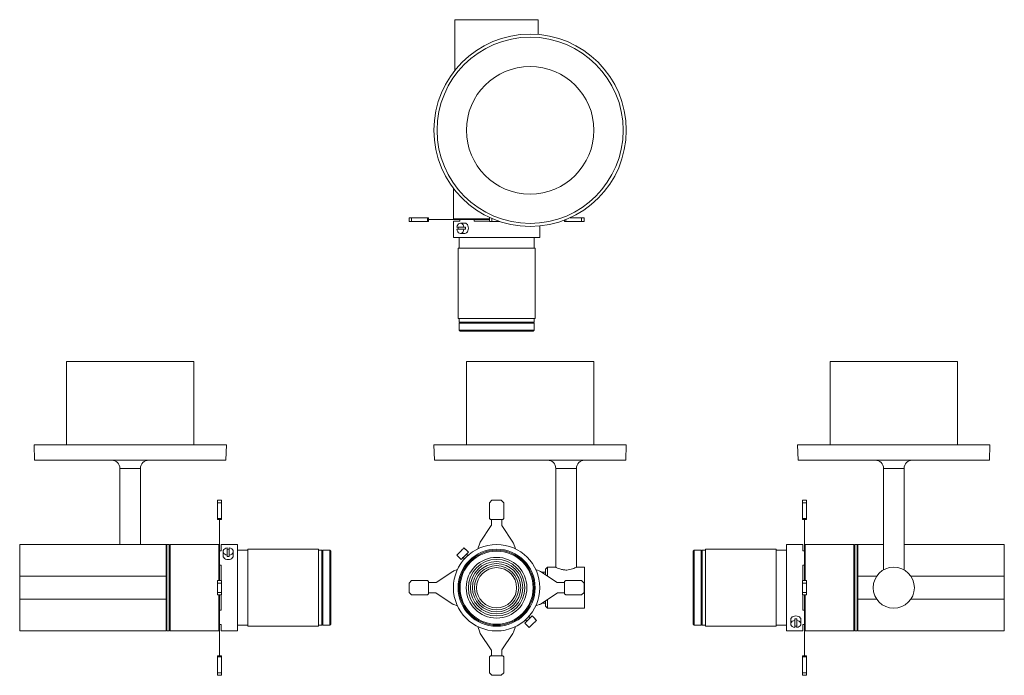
# Model space of a CAD drawing. Header units: millimetres. Extents: x -186 to 772, y 37 to 675.
import ezdxf

# ---------------------------------------------------------------- set-up
doc = ezdxf.new("R2010")
doc.units = ezdxf.units.MM

msp = doc.modelspace()

# ---------------------------------------------------------------- linework, layer by layer
at = {"color": 7, "linetype": 'Continuous', "lineweight": 15}
for p, q in [((237.87, 625.43), (237.87, 674.6)), ((318.87, 674.6), (237.87, 674.6)), ((318.87, 660.29), (318.87, 674.6)), ((236.37, 510.69), (236.37, 480.9)), ((193.21, 478.3), (193.21, 482.1)), ((195.71, 482.1), (193.21, 482.1)), ((195.71, 478.3), (195.71, 482.1)), ((211.21, 482.1), (195.71, 482.1)), ((211.21, 478.3), (211.21, 482.1)), ((212.21, 482.1), (211.21, 482.1)), ((212.21, 478.3), (212.21, 482.1)), ((218.98, 480.4), (212.21, 480.4)), ((218.98, 480.2), (212.21, 480.2)), ((218.98, 480.2), (218.98, 480.4)), ((219.53, 480.4), (218.98, 480.4)), ((219.53, 480.2), (218.98, 480.2)), ((219.53, 480.2), (219.53, 480.4)), ((235.72, 480.4), (219.53, 480.4)), ((235.72, 480.2), (219.53, 480.2)), ((235.72, 480.2), (235.72, 480.4)), ((236.91, 480.4), (235.72, 480.4)), ((236.91, 480.2), (235.72, 480.2)), ((236.37, 480.9), (236.87, 480.4)), ((236.37, 480.9), (271.37, 480.9)), ((236.91, 480.2), (236.91, 480.4)), ((240.87, 480.4), (236.91, 480.4)), ((242.48, 480.2), (236.91, 480.2)), ((240.87, 480.4), (242.48, 480.4)), ((242.48, 480.4), (242.48, 478.6)), ((242.48, 480.4), (256.57, 480.4)), ((256.57, 478.6), (256.57, 480.4)), ((256.57, 480.4), (259.94, 480.4)), ((256.78, 480.2), (256.57, 480.2)), ((256.78, 480.2), (256.78, 480.4)), ((257.28, 480.2), (256.78, 480.2)), ((257.28, 480.2), (257.28, 480.4)), ((257.78, 480.2), (257.28, 480.2)), ((257.78, 480.2), (257.78, 480.4)), ((258.28, 480.2), (257.78, 480.2)), ((258.28, 480.2), (258.28, 480.4)), ((261.92, 480.2), (258.28, 480.2)), ((261.92, 480.4), (259.94, 480.4)), ((261.92, 480.2), (261.92, 480.4)), ((262.5, 480.4), (261.92, 480.4)), ((262.5, 480.2), (261.92, 480.2)), ((262.5, 480.2), (262.5, 480.4)), ((271.37, 480.4), (262.5, 480.4)), ((271.37, 480.2), (262.5, 480.2)), ((271.37, 478.3), (271.37, 482.1)), ((271.97, 482.1), (271.37, 482.1)), ((273.87, 478.3), (273.87, 481.25)), ((344.54, 478.3), (344.54, 479.8)), ((345.54, 478.3), (345.54, 480.19)), ((361.04, 482.1), (349.98, 482.1)), ((361.04, 478.3), (361.04, 482.1)), ((363.54, 482.1), (361.04, 482.1)), ((363.54, 478.3), (363.54, 482.1)), ((195.71, 478.3), (193.21, 478.3)), ((211.21, 478.3), (195.71, 478.3)), ((212.21, 478.3), (211.21, 478.3)), ((236.37, 478.6), (236.37, 462.8)), ((242.48, 478.6), (236.37, 478.6)), ((246.63, 472.8), (239.7, 472.8)), ((239.7, 470.8), (246.63, 470.8)), ((247.4, 476.8), (243.16, 476.8)), ((246.63, 472.8), (248.04, 472.8)), ((248.04, 470.8), (246.63, 470.8)), ((271.37, 478.6), (256.57, 478.6)), ((273.87, 478.3), (271.37, 478.3)), ((281.63, 478.3), (273.87, 478.3)), ((320.37, 462.8), (320.37, 474.05)), ((345.54, 478.3), (344.54, 478.3)), ((361.04, 478.3), (345.54, 478.3)), ((363.54, 478.3), (361.04, 478.3)), ((320.37, 462.8), (236.37, 462.8)), ((241.87, 462.8), (241.87, 452.6)), ((243.16, 466.8), (247.4, 466.8)), ((314.87, 452.6), (314.87, 462.8)), ((240.87, 452.6), (240.87, 384.1)), ((315.87, 452.6), (240.87, 452.6)), ((315.87, 384.1), (315.87, 452.6)), ((315.87, 384.1), (240.87, 384.1)), ((241.87, 384.1), (241.87, 380.6)), ((314.87, 380.6), (314.87, 384.1)), ((241.87, 380.6), (242.37, 380.1)), ((241.87, 380.6), (314.87, 380.6)), ((242.37, 380.1), (241.87, 379.6)), ((241.87, 379.6), (241.87, 372.9)), ((241.87, 379.6), (314.87, 379.6)), ((242.37, 380.1), (314.37, 380.1)), ((314.37, 380.1), (314.87, 380.6)), ((314.87, 379.6), (314.37, 380.1)), ((314.87, 372.9), (314.87, 379.6)), ((241.87, 372.9), (242.87, 371.9)), ((241.87, 372.9), (278.37, 372.9)), ((278.37, 371.9), (242.87, 371.9)), ((278.37, 372.9), (314.87, 372.9)), ((313.87, 371.9), (278.37, 371.9)), ((313.87, 371.9), (314.87, 372.9)), ((-140.02, 342.36), (-140.02, 261.36)), ((-140.02, 342.36), (-16.02, 342.36)), ((-16.02, 261.36), (-16.02, 342.36)), ((248.97, 342.36), (248.97, 261.36)), ((248.97, 342.36), (310.97, 342.36)), ((310.97, 342.36), (372.97, 342.36)), ((372.97, 261.36), (372.97, 342.36)), ((602.69, 342.36), (602.69, 261.36)), ((602.69, 342.36), (726.69, 342.36)), ((726.69, 261.36), (726.69, 342.36)), ((-171.54, 261.36), (-171.02, 246.36)), ((-171.54, 261.36), (15.51, 261.36)), ((14.98, 246.36), (15.51, 261.36)), ((217.45, 261.36), (217.97, 246.36)), ((217.45, 261.36), (310.97, 261.36)), ((310.97, 261.36), (404.5, 261.36)), ((403.97, 246.36), (404.5, 261.36)), ((571.17, 261.36), (571.69, 246.36)), ((571.17, 261.36), (758.22, 261.36)), ((757.69, 246.36), (758.22, 261.36)), ((-171.02, 246.36), (14.98, 246.36)), ((217.97, 246.36), (310.97, 246.36)), ((310.97, 246.36), (403.97, 246.36)), ((571.69, 246.36), (757.69, 246.36)), ((-88.02, 238.36), (-88.02, 164.36)), ((-68.02, 164.36), (-68.02, 238.36)), ((335.97, 238.36), (335.97, 142.26)), ((355.97, 142.26), (355.97, 238.36)), ((654.69, 238.36), (654.69, 139.69)), ((674.69, 139.69), (674.69, 238.36)), ((10.78, 207.53), (6.98, 207.53)), ((6.98, 207.53), (6.98, 205.03)), ((10.78, 205.03), (6.98, 205.03)), ((6.98, 205.03), (6.98, 189.53)), ((10.78, 207.53), (10.78, 205.03)), ((10.78, 205.03), (10.78, 189.53)), ((273.87, 207.53), (271.37, 205.03)), ((271.37, 205.03), (271.37, 189.53)), ((282.87, 207.53), (273.87, 207.53)), ((285.37, 205.03), (282.87, 207.53)), ((285.37, 189.53), (285.37, 205.03)), ((575.89, 207.53), (579.69, 207.53)), ((575.89, 205.03), (575.89, 207.53)), ((575.89, 189.53), (575.89, 205.03)), ((575.89, 205.03), (579.69, 205.03)), ((579.69, 205.03), (579.69, 207.53)), ((579.69, 189.53), (579.69, 205.03)), ((10.78, 189.53), (6.98, 189.53)), ((6.98, 189.53), (6.98, 188.53)), ((10.78, 188.53), (6.98, 188.53)), ((8.68, 188.53), (8.68, 183.48)), ((8.88, 183.48), (8.68, 183.48)), ((8.68, 183.48), (8.68, 182.92)), ((8.88, 182.92), (8.68, 182.92)), ((8.68, 182.92), (8.68, 166.73)), ((8.88, 188.53), (8.88, 183.48)), ((8.88, 183.48), (8.88, 182.92)), ((8.88, 182.92), (8.88, 166.73)), ((10.78, 189.53), (10.78, 188.53)), ((273.21, 182.92), (262.5, 166.73)), ((271.37, 189.53), (272.37, 188.53)), ((272.37, 188.53), (284.37, 188.53)), ((273.37, 188.53), (273.37, 183.48)), ((283.37, 183.48), (283.37, 188.53)), ((294.25, 166.73), (283.54, 182.92)), ((284.37, 188.53), (285.37, 189.53)), ((575.89, 189.53), (579.69, 189.53)), ((575.89, 188.53), (575.89, 189.53)), ((575.89, 188.53), (579.69, 188.53)), ((577.79, 183.48), (577.79, 188.53)), ((577.79, 183.48), (577.99, 183.48)), ((577.79, 182.92), (577.79, 183.48)), ((577.79, 182.92), (577.99, 182.92)), ((577.79, 166.73), (577.79, 182.92)), ((577.99, 183.48), (577.99, 188.53)), ((577.99, 182.92), (577.99, 183.48)), ((577.99, 166.73), (577.99, 182.92)), ((579.69, 188.53), (579.69, 189.53)), ((-43.02, 164.36), (-185.52, 164.36)), ((-185.52, 164.36), (-185.52, 133.49)), ((-42.52, 164.36), (-43.02, 163.86)), ((-43.02, 133.49), (-43.02, 164.36)), ((-40.02, 164.36), (-42.52, 164.36)), ((-42.52, 80.36), (-42.52, 164.36)), ((-39.52, 163.86), (-40.02, 164.36)), ((-40.02, 80.36), (-40.02, 164.36)), ((-39.02, 164.36), (-39.52, 163.86)), ((-39.52, 80.86), (-39.52, 163.86)), ((8.18, 164.36), (-39.02, 164.36)), ((-39.02, 80.36), (-39.02, 164.36)), ((8.68, 163.86), (8.18, 164.36)), ((8.18, 129.36), (8.18, 164.36)), ((8.88, 166.73), (8.68, 166.73)), ((8.68, 166.73), (8.68, 165.54)), ((8.68, 165.54), (8.68, 159.55)), ((8.88, 165.54), (8.68, 165.54)), ((8.88, 166.73), (8.88, 165.54)), ((8.88, 165.54), (8.88, 158.26)), ((26.28, 164.36), (10.48, 164.36)), ((10.48, 164.36), (10.48, 158.26)), ((26.28, 164.36), (26.28, 80.36)), ((261.92, 165.54), (260.16, 160.21)), ((296.59, 160.21), (294.83, 165.54)), ((576.19, 164.36), (560.39, 164.36)), ((560.39, 80.36), (560.39, 164.36)), ((576.19, 158.26), (576.19, 164.36)), ((577.79, 166.73), (577.99, 166.73)), ((577.79, 165.54), (577.79, 166.73)), ((577.79, 165.54), (577.99, 165.54)), ((577.79, 158.26), (577.79, 165.54)), ((577.99, 165.54), (577.99, 166.73)), ((577.99, 159.55), (577.99, 165.54)), ((578.49, 164.36), (577.99, 163.86)), ((625.69, 164.36), (578.49, 164.36)), ((578.49, 164.36), (578.49, 129.36)), ((626.19, 163.86), (625.69, 164.36)), ((625.69, 164.36), (625.69, 80.36)), ((626.69, 164.36), (626.19, 163.86)), ((626.19, 163.86), (626.19, 80.86)), ((629.19, 164.36), (626.69, 164.36)), ((626.69, 164.36), (626.69, 80.36)), ((629.69, 163.86), (629.19, 164.36)), ((629.19, 164.36), (629.19, 80.36)), ((654.69, 164.36), (629.69, 164.36)), ((629.69, 164.36), (629.69, 133.49)), ((772.19, 164.36), (674.69, 164.36)), ((772.19, 133.49), (772.19, 164.36)), ((8.68, 158.26), (8.68, 159.55)), ((8.68, 144.16), (8.68, 158.26)), ((10.48, 158.26), (8.68, 158.26)), ((12.28, 157.58), (12.28, 153.34)), ((16.28, 161.04), (16.28, 154.11)), ((16.28, 152.7), (16.28, 154.11)), ((18.28, 154.11), (18.28, 161.04)), ((18.28, 154.11), (18.28, 152.7)), ((22.28, 153.34), (22.28, 157.58)), ((36.48, 158.86), (26.28, 158.86)), ((104.98, 159.86), (36.48, 159.86)), ((36.48, 159.86), (36.48, 84.86)), ((104.98, 159.86), (104.98, 84.86)), ((108.48, 158.86), (104.98, 158.86)), ((108.98, 158.36), (108.48, 158.86)), ((108.48, 122.36), (108.48, 158.86)), ((109.48, 158.86), (108.98, 158.36)), ((108.98, 122.36), (108.98, 158.36)), ((116.18, 158.86), (109.48, 158.86)), ((109.48, 122.36), (109.48, 158.86)), ((117.18, 157.86), (116.18, 158.86)), ((116.18, 85.86), (116.18, 158.86)), ((117.18, 157.86), (117.18, 86.86)), ((239.7, 154.11), (241.11, 152.7)), ((248.04, 159.63), (246.63, 161.04)), ((250.94, 156.87), (248.11, 159.7)), ((250.42, 153.71), (249.1, 155.03)), ((470.49, 158.86), (469.49, 157.86)), ((469.49, 86.86), (469.49, 157.86)), ((477.19, 158.86), (470.49, 158.86)), ((470.49, 158.86), (470.49, 85.86)), ((477.69, 158.36), (477.19, 158.86)), ((477.19, 158.86), (477.19, 85.86)), ((478.19, 158.86), (477.69, 158.36)), ((477.69, 158.36), (477.69, 86.36)), ((481.69, 158.86), (478.19, 158.86)), ((478.19, 158.86), (478.19, 85.86)), ((550.19, 159.86), (481.69, 159.86)), ((481.69, 84.86), (481.69, 159.86)), ((550.19, 84.86), (550.19, 159.86)), ((560.39, 158.86), (550.19, 158.86)), ((577.99, 158.26), (576.19, 158.26)), ((577.99, 159.55), (577.99, 158.26)), ((577.99, 158.26), (577.99, 144.16)), ((8.68, 144.16), (10.48, 144.16)), ((8.68, 140.12), (8.68, 144.16)), ((8.88, 144.16), (8.88, 143.33)), ((10.48, 144.16), (10.48, 129.36)), ((241.04, 152.63), (243.87, 149.8)), ((245.71, 151.64), (247.03, 150.32)), ((576.19, 144.16), (577.99, 144.16)), ((576.19, 129.36), (576.19, 144.16)), ((577.79, 143.33), (577.79, 144.16)), ((577.99, 144.16), (577.99, 140.12)), ((8.88, 143.33), (8.68, 143.33)), ((8.88, 143.09), (8.68, 143.09)), ((8.68, 140.12), (8.68, 138.82)), ((8.88, 138.82), (8.68, 138.82)), ((8.68, 138.82), (8.68, 138.24)), ((8.88, 138.24), (8.68, 138.24)), ((8.68, 138.24), (8.68, 129.36)), ((8.88, 143.33), (8.88, 143.09)), ((8.88, 143.09), (8.88, 138.82)), ((8.88, 138.82), (8.88, 138.24)), ((8.88, 138.24), (8.88, 129.36)), ((235.72, 138.24), (219.53, 127.53)), ((240.21, 139.91), (236.91, 138.82)), ((319.84, 138.82), (316.54, 139.91)), ((337.22, 127.53), (321.03, 138.24)), ((325.97, 137.36), (322.36, 137.36)), ((327.97, 142.36), (325.97, 140.36)), ((325.97, 134.97), (325.97, 140.36)), ((335.77, 142.36), (327.97, 142.36)), ((327.97, 142.36), (327.97, 133.65)), ((363.97, 142.36), (356.06, 142.36)), ((363.97, 142.36), (363.97, 102.36)), ((577.79, 143.33), (577.99, 143.33)), ((577.79, 143.09), (577.79, 143.33)), ((577.79, 143.09), (577.99, 143.09)), ((577.79, 138.82), (577.79, 143.09)), ((577.79, 138.82), (577.99, 138.82)), ((577.79, 138.24), (577.79, 138.82)), ((577.79, 138.24), (577.99, 138.24)), ((577.79, 129.36), (577.79, 138.24)), ((577.99, 138.82), (577.99, 140.12)), ((577.99, 138.24), (577.99, 138.82)), ((577.99, 129.36), (577.99, 138.24)), ((654.49, 139.59), (654.49, 139.57)), ((674.89, 139.57), (674.89, 139.65)), ((-43.02, 133.49), (-185.52, 133.49)), ((-185.52, 133.49), (-185.52, 111.24)), ((-43.02, 133.49), (-43.02, 131.42)), ((-43.02, 113.31), (-43.02, 131.42)), ((10.78, 129.36), (6.98, 129.36)), ((6.98, 129.36), (6.98, 126.86)), ((10.78, 126.86), (6.98, 126.86)), ((6.98, 126.86), (6.98, 117.86)), ((10.78, 129.36), (10.78, 126.86)), ((10.78, 126.86), (10.78, 117.86)), ((195.71, 129.36), (193.21, 126.86)), ((193.21, 126.86), (193.21, 117.86)), ((211.21, 129.36), (195.71, 129.36)), ((212.21, 128.36), (211.21, 129.36)), ((212.21, 116.36), (212.21, 128.36)), ((218.98, 127.36), (212.21, 127.36)), ((344.54, 127.36), (337.77, 127.36)), ((345.54, 129.36), (344.54, 128.36)), ((344.54, 128.36), (344.54, 116.36)), ((361.04, 129.36), (345.54, 129.36)), ((363.54, 126.86), (361.04, 129.36)), ((363.54, 117.86), (363.54, 126.86)), ((575.89, 129.36), (579.69, 129.36)), ((575.89, 126.86), (575.89, 129.36)), ((575.89, 117.86), (575.89, 126.86)), ((575.89, 126.86), (579.69, 126.86)), ((579.69, 126.86), (579.69, 129.36)), ((579.69, 117.86), (579.69, 126.86)), ((629.69, 133.49), (648.07, 133.49)), ((629.69, 131.42), (629.69, 133.49)), ((629.69, 131.42), (629.69, 113.31)), ((681.31, 133.49), (772.19, 133.49)), ((772.19, 111.24), (772.19, 133.49)), ((10.78, 117.86), (6.98, 117.86)), ((6.98, 117.86), (6.98, 115.36)), ((10.78, 115.36), (6.98, 115.36)), ((8.18, 80.36), (8.18, 115.36)), ((8.68, 115.36), (8.68, 106.49)), ((8.88, 115.36), (8.88, 106.49)), ((10.48, 115.36), (10.48, 100.56)), ((10.78, 117.86), (10.78, 115.36)), ((108.48, 85.86), (108.48, 122.36)), ((108.98, 86.36), (108.98, 122.36)), ((109.48, 85.86), (109.48, 122.36)), ((193.21, 117.86), (195.71, 115.36)), ((195.71, 115.36), (211.21, 115.36)), ((211.21, 115.36), (212.21, 116.36)), ((212.21, 117.36), (218.98, 117.36)), ((219.53, 117.2), (235.72, 106.49)), ((321.03, 106.49), (337.22, 117.2)), ((337.77, 117.36), (344.54, 117.36)), ((344.54, 116.36), (345.54, 115.36)), ((345.54, 115.36), (361.04, 115.36)), ((361.04, 115.36), (363.54, 117.86)), ((575.89, 115.36), (575.89, 117.86)), ((575.89, 117.86), (579.69, 117.86)), ((575.89, 115.36), (579.69, 115.36)), ((576.19, 100.56), (576.19, 115.36)), ((577.79, 106.49), (577.79, 115.36)), ((577.99, 106.49), (577.99, 115.36)), ((578.49, 115.36), (578.49, 80.36)), ((579.69, 115.36), (579.69, 117.86)), ((-43.02, 111.24), (-185.52, 111.24)), ((-185.52, 111.24), (-185.52, 80.36)), ((-43.02, 113.31), (-43.02, 111.24)), ((-43.02, 80.36), (-43.02, 111.24)), ((8.88, 106.49), (8.68, 106.49)), ((8.68, 106.49), (8.68, 105.91)), ((8.88, 105.91), (8.68, 105.91)), ((8.68, 105.91), (8.68, 104.61)), ((8.88, 106.49), (8.88, 105.91)), ((8.88, 105.91), (8.88, 101.64)), ((236.91, 105.91), (240.21, 104.82)), ((316.54, 104.82), (319.84, 105.91)), ((322.36, 107.36), (325.97, 107.36)), ((325.97, 104.36), (325.97, 109.76)), ((327.97, 111.08), (327.97, 102.36)), ((577.79, 106.49), (577.99, 106.49)), ((577.79, 105.91), (577.79, 106.49)), ((577.79, 105.91), (577.99, 105.91)), ((577.79, 101.64), (577.79, 105.91)), ((577.99, 105.91), (577.99, 106.49)), ((577.99, 104.61), (577.99, 105.91)), ((629.69, 111.24), (629.69, 113.31)), ((629.69, 111.24), (629.69, 80.36)), ((629.69, 111.24), (648.07, 111.24)), ((681.31, 111.24), (772.19, 111.24)), ((772.19, 80.36), (772.19, 111.24)), ((8.68, 100.56), (8.68, 104.61)), ((8.88, 101.64), (8.68, 101.64)), ((8.88, 101.4), (8.68, 101.4)), ((8.68, 86.47), (8.68, 100.56)), ((10.48, 100.56), (8.68, 100.56)), ((8.88, 101.64), (8.88, 101.4)), ((8.88, 101.4), (8.88, 100.56)), ((325.97, 104.36), (327.97, 102.36)), ((327.97, 102.36), (363.97, 102.36)), ((577.99, 100.56), (576.19, 100.56)), ((577.79, 101.64), (577.99, 101.64)), ((577.79, 101.4), (577.79, 101.64)), ((577.79, 101.4), (577.99, 101.4)), ((577.79, 100.56), (577.79, 101.4)), ((577.99, 104.61), (577.99, 100.56)), ((577.99, 100.56), (577.99, 86.47)), ((8.68, 86.47), (10.48, 86.47)), ((8.68, 85.18), (8.68, 86.47)), ((8.88, 86.47), (8.88, 79.19)), ((10.48, 86.47), (10.48, 80.36)), ((108.48, 85.86), (108.98, 86.36)), ((108.98, 86.36), (109.48, 85.86)), ((116.18, 85.86), (117.18, 86.86)), ((305.81, 87.86), (308.64, 85.03)), ((306.33, 91.02), (307.65, 89.7)), ((311.04, 93.09), (309.72, 94.41)), ((315.71, 92.1), (312.88, 94.93)), ((317.05, 90.61), (315.64, 92.03)), ((469.49, 86.86), (470.49, 85.86)), ((477.19, 85.86), (477.69, 86.36)), ((477.69, 86.36), (478.19, 85.86)), ((564.39, 91.39), (564.39, 87.15)), ((568.39, 90.61), (568.39, 92.03)), ((568.39, 83.69), (568.39, 90.61)), ((570.39, 92.03), (570.39, 90.61)), ((570.39, 90.61), (570.39, 83.69)), ((574.39, 87.15), (574.39, 91.39)), ((576.19, 86.47), (577.99, 86.47)), ((576.19, 80.36), (576.19, 86.47)), ((577.79, 79.19), (577.79, 86.47)), ((577.99, 86.47), (577.99, 85.18)), ((-185.52, 80.36), (-43.02, 80.36)), ((-43.02, 80.86), (-42.52, 80.36)), ((-42.52, 80.36), (-40.02, 80.36)), ((-40.02, 80.36), (-39.52, 80.86)), ((-39.52, 80.86), (-39.02, 80.36)), ((-39.02, 80.36), (8.18, 80.36)), ((8.18, 80.36), (8.68, 80.86)), ((8.68, 85.18), (8.68, 79.19)), ((8.88, 79.19), (8.68, 79.19)), ((8.68, 79.19), (8.68, 78)), ((8.88, 78), (8.68, 78)), ((8.68, 78), (8.68, 61.81)), ((8.88, 79.19), (8.88, 78)), ((8.88, 78), (8.88, 61.81)), ((10.48, 80.36), (26.28, 80.36)), ((26.28, 85.86), (36.48, 85.86)), ((36.48, 84.86), (104.98, 84.86)), ((104.98, 85.86), (108.48, 85.86)), ((109.48, 85.86), (116.18, 85.86)), ((260.16, 84.52), (261.92, 79.19)), ((262.5, 78), (273.21, 61.81)), ((283.54, 61.81), (294.25, 78)), ((294.83, 79.19), (296.59, 84.52)), ((308.64, 85.03), (308.71, 85.1)), ((308.71, 85.1), (310.12, 83.69)), ((470.49, 85.86), (477.19, 85.86)), ((478.19, 85.86), (481.69, 85.86)), ((481.69, 84.86), (550.19, 84.86)), ((550.19, 85.86), (560.39, 85.86)), ((560.39, 80.36), (576.19, 80.36)), ((577.79, 79.19), (577.99, 79.19)), ((577.79, 78), (577.79, 79.19)), ((577.79, 78), (577.99, 78)), ((577.79, 61.81), (577.79, 78)), ((577.99, 79.19), (577.99, 85.18)), ((577.99, 80.86), (578.49, 80.36)), ((577.99, 78), (577.99, 79.19)), ((577.99, 61.81), (577.99, 78)), ((578.49, 80.36), (625.69, 80.36)), ((625.69, 80.36), (626.19, 80.86)), ((626.19, 80.86), (626.69, 80.36)), ((626.69, 80.36), (629.19, 80.36)), ((629.19, 80.36), (629.69, 80.86)), ((629.69, 80.36), (772.19, 80.36)), ((8.88, 61.81), (8.68, 61.81)), ((8.68, 61.81), (8.68, 61.25)), ((8.88, 61.25), (8.68, 61.25)), ((8.68, 61.25), (8.68, 56.2)), ((8.88, 61.81), (8.88, 61.25)), ((8.88, 61.25), (8.88, 56.2)), ((273.37, 61.25), (273.37, 56.2)), ((283.37, 56.2), (283.37, 61.25)), ((577.79, 61.81), (577.99, 61.81)), ((577.79, 61.25), (577.79, 61.81)), ((577.79, 61.25), (577.99, 61.25)), ((577.79, 56.2), (577.79, 61.25)), ((577.99, 61.25), (577.99, 61.81)), ((577.99, 56.2), (577.99, 61.25)), ((10.78, 56.2), (6.98, 56.2)), ((6.98, 56.2), (6.98, 55.2)), ((10.78, 55.2), (6.98, 55.2)), ((6.98, 55.2), (6.98, 39.7)), ((10.78, 56.2), (10.78, 55.2)), ((10.78, 55.2), (10.78, 39.7)), ((272.37, 56.2), (271.37, 55.2)), ((271.37, 55.2), (271.37, 39.7)), ((284.37, 56.2), (272.37, 56.2)), ((285.37, 55.2), (284.37, 56.2)), ((285.37, 39.7), (285.37, 55.2)), ((575.89, 56.2), (579.69, 56.2)), ((575.89, 55.2), (575.89, 56.2)), ((575.89, 39.7), (575.89, 55.2)), ((575.89, 55.2), (579.69, 55.2)), ((579.69, 55.2), (579.69, 56.2)), ((579.69, 39.7), (579.69, 55.2)), ((10.78, 39.7), (6.98, 39.7)), ((6.98, 39.7), (6.98, 37.2)), ((10.78, 39.7), (10.78, 37.2)), ((271.37, 39.7), (273.87, 37.2)), ((282.87, 37.2), (285.37, 39.7)), ((575.89, 39.7), (579.69, 39.7)), ((575.89, 37.2), (575.89, 39.7)), ((579.69, 37.2), (579.69, 39.7)), ((10.78, 37.2), (6.98, 37.2)), ((273.87, 37.2), (282.87, 37.2)), ((575.89, 37.2), (579.69, 37.2))]:
    msp.add_line(p, q, dxfattribs=at)
at = {"color": 8, "linetype": 'Continuous', "lineweight": 15}
for p, q in [((-68.02, 238.36), (-88.02, 238.36)), ((345.97, 238.36), (335.97, 238.36)), ((355.97, 238.36), (345.97, 238.36)), ((674.69, 238.36), (654.69, 238.36))]:
    msp.add_line(p, q, dxfattribs=at)
at = {"color": 7, "linetype": 'Continuous', "lineweight": 15, "flags": 128}
for points in [[(246.63, 472.8), (246.3, 474.09), (245.75, 475.2), (245, 476.07), (244.12, 476.61), (243.16, 476.8), (242.2, 476.61), (241.32, 476.07), (240.57, 475.2), (240.02, 474.09), (239.7, 472.8)], [(239.7, 470.8), (240.02, 469.51), (240.57, 468.39), (241.32, 467.53), (242.2, 466.98), (243.16, 466.8), (244.12, 466.98), (245, 467.53), (245.75, 468.39), (246.3, 469.51), (246.63, 470.8)], [(247.4, 466.8), (248.32, 466.97), (249.17, 467.47), (249.9, 468.26), (250.47, 469.3), (250.82, 470.5), (250.94, 471.8), (250.82, 473.09), (250.47, 474.3), (249.9, 475.33), (249.17, 476.13), (248.32, 476.63), (247.4, 476.8), (247.4, 476.8)], [(16.28, 161.04), (15, 160.72), (13.88, 160.17), (13.02, 159.42), (12.47, 158.53), (12.28, 157.58), (12.47, 156.62), (13.02, 155.74), (13.88, 154.99), (15, 154.43), (16.28, 154.11)], [(12.28, 153.34), (12.46, 152.42), (12.95, 151.57), (13.75, 150.84), (14.78, 150.27), (15.99, 149.92), (17.28, 149.8)], [(17.28, 149.8), (18.58, 149.92), (19.78, 150.27), (20.82, 150.84), (21.61, 151.57), (22.11, 152.42), (22.28, 153.34)], [(18.28, 154.11), (19.57, 154.43), (20.69, 154.99), (21.55, 155.74), (22.1, 156.62), (22.28, 157.58), (22.1, 158.53), (21.55, 159.42), (20.69, 160.17), (19.57, 160.72), (18.28, 161.04)], [(239.7, 154.11), (240.02, 154.43), (240.57, 154.99), (241.32, 155.74), (242.2, 156.62), (243.16, 157.58), (244.12, 158.53), (245, 159.42), (245.75, 160.17), (246.3, 160.72), (246.63, 161.04)], [(243.87, 149.8), (243.99, 149.92), (244.34, 150.27), (244.9, 150.84), (245.64, 151.57), (246.49, 152.42), (247.4, 153.34), (248.32, 154.25), (249.17, 155.1), (249.9, 155.84), (250.47, 156.4), (250.82, 156.75), (250.94, 156.87)], [(248.04, 159.63), (248.07, 159.66), (248.09, 159.68), (248.11, 159.7), (248.11, 159.7)], [(241.04, 152.63), (241.04, 152.63), (241.06, 152.65), (241.08, 152.67), (241.11, 152.7)], [(305.81, 87.86), (305.93, 87.98), (306.28, 88.33), (306.85, 88.89), (307.58, 89.63), (308.43, 90.48), (309.35, 91.39), (310.26, 92.31), (311.11, 93.16), (311.85, 93.89), (312.41, 94.46), (312.76, 94.81), (312.88, 94.93)], [(310.12, 83.69), (310.45, 84.01), (311, 84.56), (311.75, 85.31), (312.63, 86.19), (313.59, 87.15), (314.55, 88.11), (315.43, 88.99), (316.18, 89.74), (316.73, 90.29), (317.05, 90.61)], [(315.64, 92.03), (315.67, 92.06), (315.69, 92.08), (315.71, 92.1), (315.71, 92.1)], [(564.39, 91.39), (564.56, 92.31), (565.06, 93.16), (565.86, 93.89), (566.89, 94.46), (568.1, 94.81), (569.39, 94.93), (570.69, 94.81), (571.89, 94.46), (572.93, 93.89), (573.72, 93.16), (574.22, 92.31), (574.39, 91.39)], [(568.39, 83.69), (567.1, 84.01), (565.99, 84.56), (565.12, 85.31), (564.58, 86.19), (564.39, 87.15), (564.58, 88.11), (565.12, 88.99), (565.99, 89.74), (567.1, 90.29), (568.39, 90.61)], [(570.39, 90.61), (571.68, 90.29), (572.8, 89.74), (573.66, 88.99), (574.21, 88.11), (574.39, 87.15), (574.21, 86.19), (573.66, 85.31), (572.8, 84.56), (571.68, 84.01), (570.39, 83.69)]]:
    msp.add_lwpolyline(points, dxfattribs=at)
at = {"color": 7, "linetype": 'Continuous', "lineweight": 15}
for centre, radius in [((310.97, 567.1), 93.52), ((310.97, 567.1), 90.52), ((310.97, 567.1), 62), ((278.37, 122.36), 42), ((278.37, 122.36), 37.5), ((278.37, 122.36), 36.5), ((278.37, 122.36), 35.5), ((278.37, 122.36), 29.5), ((278.37, 122.36), 27.5), ((278.37, 122.36), 25.5), ((278.37, 122.36), 23.5), ((278.37, 122.36), 21.5), ((278.37, 122.36), 19.5), ((664.69, 122.36), 20)]:
    msp.add_circle(centre, radius, dxfattribs=at)
for centre, radius, start, end in [((248.07, 471.8), 7.03, 171.82149, 188.17851), ((241.08, 471.8), 7.03, 351.82149, 8.17851), ((-96.02, 238.36), 8, 0, 90), ((-60.02, 238.36), 8, 90, 180), ((327.97, 238.36), 8, 0, 90), ((363.97, 238.36), 8, 90, 180), ((646.69, 238.36), 8, 0, 90), ((682.69, 238.36), 8, 90, 180), ((272.37, 183.48), 1, 326.51171, 0), ((284.37, 183.48), 1, 180, 213.48829), ((266.67, 163.97), 5, 146.51171, 161.76751), ((290.08, 163.97), 5, 18.23249, 33.48829), ((17.28, 152.67), 7.03, 81.82201, 98.17799), ((17.28, 159.66), 7.03, 261.82201, 278.17799), ((238.48, 134.07), 5, 108.23249, 123.48829), ((318.27, 134.07), 5, 56.51171, 71.76751), ((218.98, 128.36), 1, 270, 303.48829), ((337.77, 128.36), 1, 236.51171, 270), ((218.98, 116.36), 1, 56.51171, 90), ((337.77, 116.36), 1, 90, 123.48829), ((238.48, 110.66), 5, 236.51171, 251.76751), ((318.27, 110.66), 5, 288.23249, 303.48829), ((569.39, 85.07), 7.03, 81.82022, 98.17978), ((266.67, 80.76), 5, 198.23249, 213.48829), ((290.08, 80.76), 5, 326.51171, 341.76751), ((569.39, 92.06), 7.03, 261.82022, 278.17978), ((272.37, 61.25), 1, 0, 33.48829), ((284.37, 61.25), 1, 146.51171, 180)]:
    msp.add_arc(centre, radius, start, end, dxfattribs=at)
msp.add_open_spline([(335.77, 142.36), (335.87, 142.31), (336.07, 142.21), (337.6, 141.47), (339.52, 140.7), (341.49, 140.12), (343.14, 139.77), (344.88, 139.57), (347.04, 139.54), (349.63, 139.88), (352.37, 140.67), (354.25, 141.44), (355.36, 141.96), (356.05, 142.3), (356.06, 142.3), (356.06, 142.31)], degree=3, knots=[0, 0, 0, 0, 0.098348, 0.19646, 0.300723, 0.356373, 0.41383, 0.465909, 0.519962, 0.612409, 0.707096, 0.814341, 0.869871, 0.927308, 1, 1, 1, 1], dxfattribs=at)

doc.saveas('drawing.dxf')
